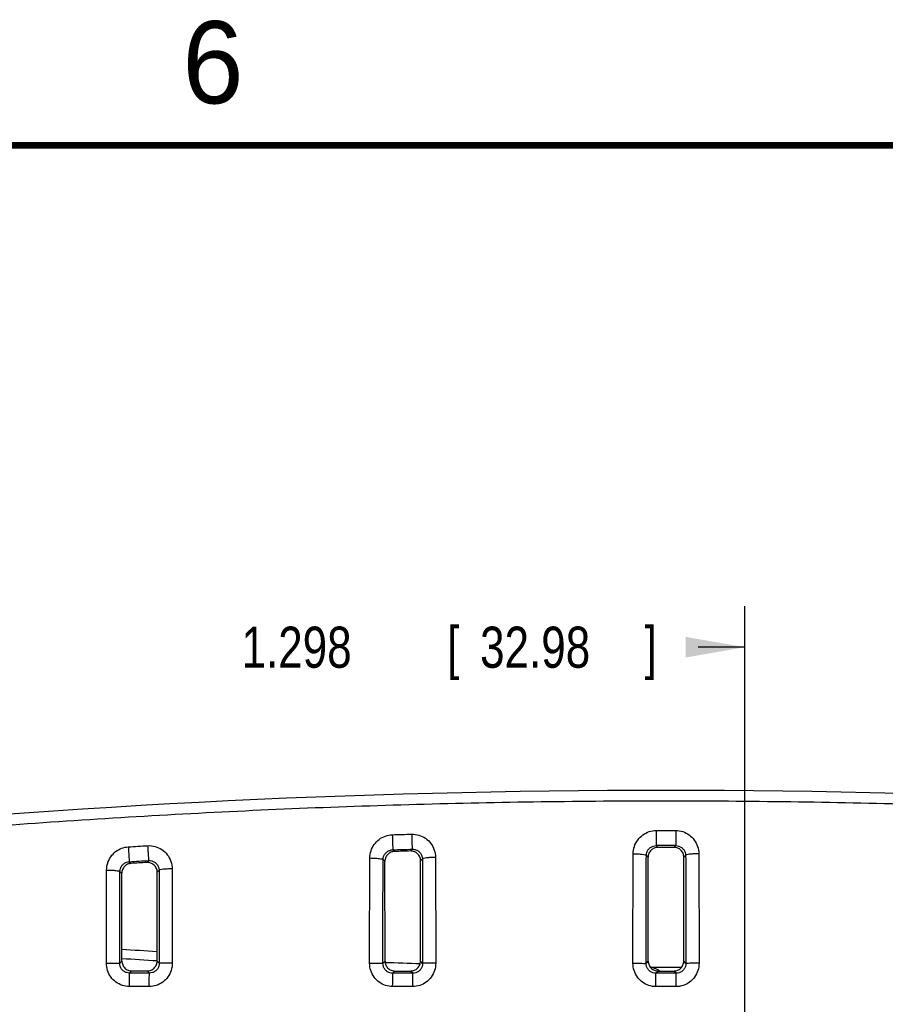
# Model space of a CAD drawing. Header units: inches. Extents: x 0 to 34, y 0 to 22.
# Tile 79 of 111: x 10 to 12.6, y 18.9 to 21.9. Entities that reach past the tile are written whole.
import ezdxf

# ---------------------------------------------------------------- set-up
doc = ezdxf.new("R2010")
doc.units = ezdxf.units.IN
doc.header["$LTSCALE"] = 1.87
doc.header["$MEASUREMENT"] = 0
doc.layers.get('0').update_dxf_attribs({"linetype": 'CONTINUOUS'})
doc.layers.add('DIMENSIONS', color=7, linetype='CONTINUOUS')
doc.styles.get("Standard").update_dxf_attribs({"font": 'txt', "width": 0.8})
doc.dimstyles.new('DIMSTYLE_1', dxfattribs={"dimtxt": 0.125, "dimasz": 0.18, "dimexe": 0.18, "dimexo": 0.0625, "dimgap": 0.09, "dimtad": 0, "dimtih": 1, "dimtoh": 1, "dimdec": 3, "dimzin": 4, "dimdsep": 46, "dimtxsty": 'STANDARD', "dimblk": '_FILLED', "dimblk1": '_FILLED', "dimblk2": '_FILLED', "dimcen": 0.09, "dimadec": 0, "dimazin": 0, "dimtp": 0.001, "dimtm": 0.001, "dimtfac": 1, "dimtdec": 3, "dimtofl": 0, "dimtmove": 0, "dimatfit": 3, "dimldrblk": '_FILLED', "dimfxl": 1, "dimtolj": 1, "dimtzin": 4, "dimarcsym": 0})

# ---------------------------------------------------------------- blocks, each defined once
blk = doc.blocks.new('_FILLED')
at = {"color": 0, "linetype": 'BYBLOCK'}
blk.add_solid([(0, 0), (-1, 0.174), (-1, -0.174)], dxfattribs=at)
blk = doc.blocks.new('*D6')
at = {"layer": 'DIMENSIONS', "color": 2, "linetype": 'CONTINUOUS'}
for p, q in [((12.211, 18.1315), (12.211, 20.0988)), ((13.5093, 17.2815), (13.5093, 20.0988)), ((12.211, 19.9738), (12.0685, 19.9738)), ((13.5093, 19.9738), (13.8693, 19.9738))]:
    blk.add_line(p, q, dxfattribs=at)
at = {"layer": 'DIMENSIONS', "color": 2, "linetype": 'CONTINUOUS', "xscale": 0.18, "yscale": 0.18, "zscale": 0.18}
blk.add_blockref('_FILLED', (12.211, 19.9738), dxfattribs=at)
at = {"layer": 'DIMENSIONS', "color": 2, "linetype": 'CONTINUOUS', "xscale": 0.18, "yscale": 0.18, "zscale": 0.18, "rotation": 180}
blk.add_blockref('_FILLED', (13.5093, 19.9738), dxfattribs=at)
at = {"layer": 'DIMENSIONS', "color": 2, "linetype": 'CONTINUOUS', "width": 0.8}
for s, p in [('1.298', (10.681, 19.9113)), ('[', (11.306, 19.9113)), ('32.98', (11.406, 19.9113)), (']', (11.906, 19.9113))]:
    blk.add_text(s, height=0.125, dxfattribs=at).set_placement(p)

msp = doc.modelspace()

# ---------------------------------------------------------------- linework, layer by layer
at = {"color": 7, "linetype": 'CONTINUOUS'}
for p, q in [((11.9415, 19.4164), (11.9415, 19.3704)), ((12.0005, 19.4164), (12.0004, 19.3704)), ((11.9415, 19.3704), (11.9466, 19.3653)), ((12.0004, 19.3704), (11.9953, 19.3653)), ((11.1407, 19.3578), (11.1459, 19.3528)), ((11.1995, 19.3595), (11.1943, 19.3542)), ((11.8705, 19.0128), (11.8712, 19.3458)), ((11.9113, 19.3408), (11.9167, 19.3353)), ((11.9953, 19.3653), (11.9466, 19.3653)), ((12.0307, 19.3408), (12.0252, 19.3353)), ((12.0707, 19.3458), (12.0715, 19.0128)), ((10.3399, 19.3216), (10.3453, 19.3165)), ((10.3985, 19.3251), (10.3931, 19.3194)), ((11.0703, 19.0129), (11.071, 19.3329)), ((11.1113, 19.3281), (11.1168, 19.3228)), ((11.1172, 19.0192), (11.1168, 19.3228)), ((11.2248, 19.0192), (11.2251, 19.3242)), ((11.2307, 19.3299), (11.2251, 19.3242)), ((11.2704, 19.3347), (11.2711, 19.0128)), ((11.9171, 19.0191), (11.9167, 19.3353)), ((12.0249, 19.0191), (12.0252, 19.3353)), ((10.2704, 19.0132), (10.2709, 19.2962)), ((10.3115, 19.292), (10.3172, 19.2866)), ((10.3175, 19.0195), (10.3172, 19.2866)), ((10.4245, 19.0195), (10.4248, 19.2894)), ((10.4306, 19.2955), (10.4248, 19.2894)), ((10.47, 19.2998), (10.4706, 19.0131)), ((10.3109, 19.013), (10.3175, 19.0195)), ((10.4311, 19.0128), (10.4245, 19.0195)), ((11.1106, 19.0126), (11.1172, 19.0192)), ((11.2314, 19.0126), (11.2248, 19.0192)), ((11.9105, 19.0125), (11.9171, 19.0191)), ((12.0315, 19.0125), (12.0249, 19.0191)), ((10.3409, 18.983), (10.3475, 18.9896)), ((10.4011, 18.9829), (10.3945, 18.9896)), ((11.1406, 18.9827), (11.1472, 18.9893)), ((11.2014, 18.9827), (11.1947, 18.9893)), ((11.9405, 18.9826), (11.9471, 18.9892)), ((11.9405, 18.9418), (11.9405, 18.9826)), ((12.0015, 18.9826), (11.9948, 18.9892)), ((12.0015, 18.9418), (12.0015, 18.9826))]:
    msp.add_line(p, q, dxfattribs=at)
at = {"color": 7, "linetype": 'CONTINUOUS', "const_width": 0.02}
msp.add_lwpolyline([(33.5, 21.5), (0.5, 21.5)], dxfattribs=at)
at = {"color": 7, "linetype": 'CONTINUOUS'}
for centre, radius, start, end in [((11.971, -7.999), 27.5375, 84.09115, 95.90885), ((11.971, -7.999), 27.3694, 89.93838, 90.06163), ((11.971, 44.001), 25, 266.20702, 266.45287), ((11.971, 44.001), 25, 268.04273, 268.2892), ((11.875, 18.8617), 0.1486, 66.0708, 71.1244), ((11.971, 44.001), 25, 269.89059, 270.10942), ((11.875, 18.8617), 0.1489, 59.0531, 65.8089)]:
    msp.add_arc(centre, radius, start, end, dxfattribs=at)
for points, knots in [([(14.8027, 19.3577), (14.678, 19.3708), (14.428, 19.3952), (14.0521, 19.4268), (13.675, 19.4532), (13.2971, 19.4743), (12.9186, 19.4902), (12.5397, 19.5008), (12.1606, 19.5061), (11.7814, 19.5061), (11.4023, 19.5008), (11.0234, 19.4902), (10.6448, 19.4743), (10.2669, 19.4532), (9.8898, 19.4268), (9.514, 19.3952), (9.264, 19.3708), (9.1392, 19.3577)], [0, 0, 0, 0, 0.06631, 0.132812, 0.199446, 0.266168, 0.332946, 0.399757, 0.466584, 0.533416, 0.600244, 0.667054, 0.733832, 0.800554, 0.867189, 0.93369, 1, 1, 1, 1]), ([(11.071, 19.3329), (11.0711, 19.3402), (11.0734, 19.3549), (11.0834, 19.3747), (11.0987, 19.3905), (11.1179, 19.4007), (11.1321, 19.4034), (11.1392, 19.4036)], [0, 0, 0, 0, 0.203152, 0.405155, 0.605392, 0.803636, 1, 1, 1, 1]), ([(11.1392, 19.4036), (11.149, 19.4039), (11.1687, 19.4045), (11.1883, 19.4051), (11.1981, 19.4053)], [0, 0, 0, 0, 0.500024, 1, 1, 1, 1]), ([(11.1392, 19.4036), (11.1394, 19.398), (11.1397, 19.3875), (11.1401, 19.3736), (11.1405, 19.3639), (11.1406, 19.3591), (11.1407, 19.3578)], [0, 0, 0, 0, 0.363744, 0.686328, 0.911501, 1, 1, 1, 1]), ([(11.1981, 19.4053), (11.2055, 19.4055), (11.2204, 19.4036), (11.2408, 19.3937), (11.2572, 19.3779), (11.2679, 19.3575), (11.2704, 19.3423), (11.2704, 19.3347)], [0, 0, 0, 0, 0.197051, 0.395253, 0.595416, 0.797441, 1, 1, 1, 1]), ([(11.1981, 19.4053), (11.1983, 19.3998), (11.1986, 19.3893), (11.1989, 19.3754), (11.1994, 19.3657), (11.1994, 19.3609), (11.1995, 19.3595)], [0, 0, 0, 0, 0.363696, 0.686291, 0.911491, 1, 1, 1, 1]), ([(11.8712, 19.3458), (11.8713, 19.3532), (11.8737, 19.3682), (11.884, 19.3882), (11.8999, 19.404), (11.9197, 19.4141), (11.9343, 19.4164), (11.9415, 19.4164)], [0, 0, 0, 0, 0.203099, 0.405089, 0.605281, 0.803391, 1, 1, 1, 1]), ([(11.9415, 19.4164), (11.9513, 19.4164), (11.971, 19.4164), (11.9906, 19.4164), (12.0005, 19.4164)], [0, 0, 0, 0, 0.5, 1, 1, 1, 1]), ([(12.0005, 19.4164), (12.0077, 19.4164), (12.0223, 19.4141), (12.0421, 19.404), (12.0579, 19.3882), (12.0683, 19.3681), (12.0707, 19.3532), (12.0707, 19.3458)], [0, 0, 0, 0, 0.196957, 0.395134, 0.59532, 0.7974, 1, 1, 1, 1]), ([(10.337, 19.3668), (10.3468, 19.3674), (10.3663, 19.3686), (10.3859, 19.3698), (10.3957, 19.3703)], [0, 0, 0, 0, 0.500039, 1, 1, 1, 1]), ([(10.3957, 19.3703), (10.4032, 19.3708), (10.4185, 19.3692), (10.4394, 19.3596), (10.4564, 19.3437), (10.4674, 19.323), (10.47, 19.3075), (10.47, 19.2998)], [0, 0, 0, 0, 0.197256, 0.395518, 0.595621, 0.79752, 1, 1, 1, 1]), ([(10.3957, 19.3703), (10.396, 19.3648), (10.3966, 19.3545), (10.3973, 19.3407), (10.3982, 19.3311), (10.3982, 19.3264), (10.3985, 19.3251)], [0, 0, 0, 0, 0.364653, 0.687044, 0.911707, 1, 1, 1, 1]), ([(11.9113, 19.3408), (11.9113, 19.3439), (11.9124, 19.3502), (11.9168, 19.3586), (11.9237, 19.3652), (11.9322, 19.3694), (11.9384, 19.3704), (11.9415, 19.3704)], [0, 0, 0, 0, 0.201066, 0.401897, 0.602216, 0.8016, 1, 1, 1, 1]), ([(12.0004, 19.3704), (12.0035, 19.3704), (12.0098, 19.3694), (12.0183, 19.3652), (12.0251, 19.3586), (12.0296, 19.3502), (12.0307, 19.3439), (12.0307, 19.3408)], [0, 0, 0, 0, 0.19884, 0.398283, 0.598585, 0.799494, 1, 1, 1, 1]), ([(10.2709, 19.2962), (10.271, 19.3034), (10.2732, 19.3178), (10.2828, 19.3373), (10.2976, 19.353), (10.3162, 19.3634), (10.3301, 19.3664), (10.337, 19.3668)], [0, 0, 0, 0, 0.20311, 0.405041, 0.605255, 0.803556, 1, 1, 1, 1]), ([(10.337, 19.3668), (10.3373, 19.3613), (10.338, 19.351), (10.3387, 19.3372), (10.3396, 19.3277), (10.3396, 19.3229), (10.3399, 19.3216)], [0, 0, 0, 0, 0.364747, 0.687117, 0.911727, 1, 1, 1, 1]), ([(11.1113, 19.3281), (11.1113, 19.3312), (11.1124, 19.3374), (11.1167, 19.3457), (11.1233, 19.3523), (11.1316, 19.3566), (11.1377, 19.3577), (11.1407, 19.3578)], [0, 0, 0, 0, 0.200521, 0.401577, 0.602093, 0.801723, 1, 1, 1, 1]), ([(11.1459, 19.3528), (11.142, 19.3526), (11.1344, 19.3509), (11.1247, 19.3442), (11.1183, 19.3343), (11.1168, 19.3266), (11.1168, 19.3228)], [0, 0, 0, 0, 0.25003, 0.500268, 0.75034, 1, 1, 1, 1]), ([(11.1407, 19.3578), (11.1505, 19.3581), (11.1701, 19.3587), (11.1897, 19.3592), (11.1995, 19.3595)], [0, 0, 0, 0, 0.500061, 1, 1, 1, 1]), ([(11.1943, 19.3542), (11.1863, 19.354), (11.1701, 19.3535), (11.154, 19.353), (11.1459, 19.3528)], [0, 0, 0, 0, 0.499999, 1, 1, 1, 1]), ([(11.2251, 19.3242), (11.2251, 19.3282), (11.2235, 19.3363), (11.2166, 19.3464), (11.2063, 19.3529), (11.1983, 19.3543), (11.1943, 19.3542)], [0, 0, 0, 0, 0.251428, 0.502312, 0.752029, 1, 1, 1, 1]), ([(11.1995, 19.3595), (11.2027, 19.3596), (11.2091, 19.3588), (11.2178, 19.3547), (11.2249, 19.348), (11.2295, 19.3395), (11.2307, 19.3331), (11.2307, 19.3299)], [0, 0, 0, 0, 0.198952, 0.398443, 0.598718, 0.799538, 1, 1, 1, 1]), ([(11.8712, 19.3458), (11.8762, 19.3457), (11.8854, 19.3455), (11.8981, 19.3446), (11.9056, 19.3431), (11.9109, 19.342), (11.9113, 19.3408)], [0, 0, 0, 0, 0.368752, 0.684865, 0.903828, 1, 1, 1, 1]), ([(11.9105, 19.0125), (11.9105, 19.0493), (11.9106, 19.1226), (11.9108, 19.232), (11.9111, 19.3046), (11.9113, 19.3408)], [0, 0, 0, 0, 0.33618, 0.669514, 1, 1, 1, 1]), ([(11.9466, 19.3653), (11.9427, 19.3653), (11.9348, 19.3637), (11.9249, 19.357), (11.9183, 19.3471), (11.9167, 19.3392), (11.9167, 19.3353)], [0, 0, 0, 0, 0.250154, 0.500352, 0.750344, 1, 1, 1, 1]), ([(12.0252, 19.3353), (12.0252, 19.3392), (12.0237, 19.3471), (12.017, 19.3571), (12.0071, 19.3637), (11.9992, 19.3653), (11.9953, 19.3653)], [0, 0, 0, 0, 0.25075, 0.50112, 0.750929, 1, 1, 1, 1]), ([(12.0707, 19.3458), (12.0657, 19.3457), (12.0565, 19.3455), (12.0439, 19.3446), (12.0363, 19.3431), (12.0311, 19.342), (12.0307, 19.3408)], [0, 0, 0, 0, 0.368752, 0.684865, 0.903828, 1, 1, 1, 1]), ([(12.0307, 19.3408), (12.0309, 19.3046), (12.0311, 19.232), (12.0314, 19.1225), (12.0314, 19.0493), (12.0315, 19.0125)], [0, 0, 0, 0, 0.330464, 0.663767, 1, 1, 1, 1]), ([(10.3115, 19.292), (10.3115, 19.295), (10.3125, 19.301), (10.3166, 19.3092), (10.323, 19.3158), (10.331, 19.3202), (10.337, 19.3214), (10.3399, 19.3216)], [0, 0, 0, 0, 0.200788, 0.40178, 0.602191, 0.801746, 1, 1, 1, 1]), ([(10.3453, 19.3165), (10.3416, 19.3163), (10.3341, 19.3144), (10.3248, 19.3076), (10.3186, 19.2979), (10.3172, 19.2903), (10.3172, 19.2866)], [0, 0, 0, 0, 0.249918, 0.500194, 0.75034, 1, 1, 1, 1]), ([(10.3399, 19.3216), (10.3497, 19.3222), (10.3692, 19.3234), (10.3888, 19.3245), (10.3985, 19.3251)], [0, 0, 0, 0, 0.500072, 1, 1, 1, 1]), ([(10.3931, 19.3194), (10.3852, 19.3189), (10.3692, 19.318), (10.3533, 19.317), (10.3453, 19.3165)], [0, 0, 0, 0, 0.499998, 1, 1, 1, 1]), ([(10.4248, 19.2894), (10.4248, 19.2935), (10.4231, 19.3017), (10.4159, 19.3119), (10.4053, 19.3184), (10.3971, 19.3196), (10.3931, 19.3194)], [0, 0, 0, 0, 0.252061, 0.503406, 0.752892, 1, 1, 1, 1]), ([(10.3985, 19.3251), (10.4017, 19.3252), (10.4083, 19.3246), (10.4173, 19.3206), (10.4246, 19.3139), (10.4294, 19.3053), (10.4305, 19.2987), (10.4306, 19.2955)], [0, 0, 0, 0, 0.19917, 0.39873, 0.598938, 0.799626, 1, 1, 1, 1]), ([(11.071, 19.3329), (11.0761, 19.3329), (11.0853, 19.3326), (11.098, 19.3318), (11.1056, 19.3303), (11.111, 19.3294), (11.1113, 19.3281)], [0, 0, 0, 0, 0.368716, 0.685229, 0.904449, 1, 1, 1, 1]), ([(11.1106, 19.0126), (11.1106, 19.048), (11.1107, 19.1184), (11.1109, 19.2236), (11.1112, 19.2934), (11.1113, 19.3281)], [0, 0, 0, 0, 0.33606, 0.669352, 1, 1, 1, 1]), ([(11.2704, 19.3347), (11.2654, 19.3347), (11.2563, 19.3344), (11.2437, 19.3336), (11.2363, 19.3321), (11.231, 19.3311), (11.2307, 19.3299)], [0, 0, 0, 0, 0.369532, 0.685756, 0.904458, 1, 1, 1, 1]), ([(11.2307, 19.3299), (11.2308, 19.2949), (11.2311, 19.2247), (11.2313, 19.1189), (11.2314, 19.0481), (11.2314, 19.0126)], [0, 0, 0, 0, 0.330527, 0.663831, 1, 1, 1, 1]), ([(10.2709, 19.2962), (10.276, 19.2962), (10.2852, 19.296), (10.2981, 19.2953), (10.3057, 19.2938), (10.3111, 19.2932), (10.3115, 19.2919)], [0, 0, 0, 0, 0.369348, 0.686723, 0.906208, 1, 1, 1, 1]), ([(10.3109, 19.013), (10.3109, 19.0442), (10.311, 19.1064), (10.3112, 19.1994), (10.3114, 19.2612), (10.3115, 19.292)], [0, 0, 0, 0, 0.335835, 0.669134, 1, 1, 1, 1]), ([(10.47, 19.2998), (10.4651, 19.2998), (10.456, 19.2995), (10.4435, 19.2989), (10.4362, 19.2974), (10.4309, 19.2967), (10.4306, 19.2955)], [0, 0, 0, 0, 0.371022, 0.687839, 0.90628, 1, 1, 1, 1]), ([(10.4306, 19.2955), (10.4307, 19.2643), (10.4309, 19.2018), (10.4311, 19.1075), (10.4311, 19.0445), (10.4311, 19.0128)], [0, 0, 0, 0, 0.330752, 0.664051, 1, 1, 1, 1]), ([(10.2704, 19.0132), (10.2754, 19.0132), (10.2848, 19.0132), (10.2972, 19.0132), (10.3056, 19.0129), (10.3098, 19.0132), (10.3109, 19.013)], [0, 0, 0, 0, 0.373791, 0.694254, 0.913845, 1, 1, 1, 1]), ([(10.3403, 18.9422), (10.3331, 18.9422), (10.3184, 18.9446), (10.2987, 18.9548), (10.2829, 18.9706), (10.2727, 18.9908), (10.2704, 19.0057), (10.2704, 19.0132)], [0, 0, 0, 0, 0.197749, 0.395881, 0.595459, 0.796901, 1, 1, 1, 1]), ([(10.3409, 18.983), (10.3378, 18.983), (10.3315, 18.9839), (10.323, 18.9882), (10.3163, 18.9949), (10.3119, 19.0035), (10.3109, 19.0098), (10.3109, 19.013)], [0, 0, 0, 0, 0.199141, 0.398019, 0.597508, 0.798109, 1, 1, 1, 1]), ([(10.3175, 19.0195), (10.3175, 19.0156), (10.3191, 19.0077), (10.3258, 18.9978), (10.3358, 18.9911), (10.3436, 18.9896), (10.3475, 18.9896)], [0, 0, 0, 0, 0.250204, 0.500586, 0.750667, 1, 1, 1, 1]), ([(10.3945, 18.9896), (10.3984, 18.9896), (10.4063, 18.9911), (10.4163, 18.9978), (10.4229, 19.0077), (10.4245, 19.0156), (10.4245, 19.0195)], [0, 0, 0, 0, 0.250631, 0.501117, 0.751025, 1, 1, 1, 1]), ([(10.4706, 19.0131), (10.4706, 19.0057), (10.4682, 18.9907), (10.4581, 18.9706), (10.4423, 18.9547), (10.4225, 18.9445), (10.4078, 18.9422), (10.4005, 18.9422)], [0, 0, 0, 0, 0.202722, 0.404242, 0.603999, 0.802405, 1, 1, 1, 1]), ([(10.4311, 19.0128), (10.4311, 19.0097), (10.4301, 19.0034), (10.4258, 18.9949), (10.419, 18.9882), (10.4105, 18.9839), (10.4042, 18.9829), (10.4011, 18.9829)], [0, 0, 0, 0, 0.201013, 0.401719, 0.601468, 0.800806, 1, 1, 1, 1]), ([(10.4706, 19.0131), (10.4656, 19.0131), (10.4565, 19.0131), (10.4444, 19.0131), (10.4363, 19.0128), (10.4322, 19.0131), (10.4311, 19.0129)], [0, 0, 0, 0, 0.375716, 0.695754, 0.914277, 1, 1, 1, 1]), ([(11.0703, 19.0129), (11.0754, 19.0129), (11.0847, 19.0128), (11.097, 19.0129), (11.1053, 19.0126), (11.1095, 19.0128), (11.1106, 19.0127)], [0, 0, 0, 0, 0.374278, 0.694634, 0.913956, 1, 1, 1, 1]), ([(11.1403, 18.9419), (11.133, 18.9419), (11.1184, 18.9443), (11.0986, 18.9544), (11.0829, 18.9703), (11.0727, 18.9905), (11.0703, 19.0054), (11.0703, 19.0129)], [0, 0, 0, 0, 0.197816, 0.395984, 0.595555, 0.796956, 1, 1, 1, 1]), ([(11.1406, 18.9827), (11.1375, 18.9827), (11.1312, 18.9836), (11.1227, 18.9879), (11.116, 18.9946), (11.1116, 19.0031), (11.1106, 19.0095), (11.1106, 19.0126)], [0, 0, 0, 0, 0.199204, 0.398139, 0.59762, 0.798169, 1, 1, 1, 1]), ([(11.1172, 19.0192), (11.1172, 19.0153), (11.1188, 19.0074), (11.1255, 18.9975), (11.1355, 18.9908), (11.1433, 18.9893), (11.1472, 18.9893)], [0, 0, 0, 0, 0.25017, 0.50053, 0.750617, 1, 1, 1, 1]), ([(11.1947, 18.9893), (11.1987, 18.9893), (11.2066, 18.9908), (11.2165, 18.9975), (11.2232, 19.0075), (11.2248, 19.0153), (11.2248, 19.0192)], [0, 0, 0, 0, 0.25057, 0.501047, 0.75098, 1, 1, 1, 1]), ([(11.2711, 19.0128), (11.2711, 19.0054), (11.2688, 18.9904), (11.2586, 18.9703), (11.2428, 18.9544), (11.223, 18.9442), (11.2084, 18.9419), (11.2011, 18.9419)], [0, 0, 0, 0, 0.202765, 0.404329, 0.604099, 0.80247, 1, 1, 1, 1]), ([(11.2314, 19.0126), (11.2314, 19.0094), (11.2304, 19.0031), (11.226, 18.9946), (11.2192, 18.9879), (11.2108, 18.9836), (11.2045, 18.9826), (11.2014, 18.9827)], [0, 0, 0, 0, 0.201034, 0.401814, 0.601588, 0.800877, 1, 1, 1, 1]), ([(11.2711, 19.0128), (11.2661, 19.0128), (11.2569, 19.0128), (11.2448, 19.0129), (11.2366, 19.0126), (11.2325, 19.0128), (11.2314, 19.0126)], [0, 0, 0, 0, 0.37524, 0.695384, 0.914172, 1, 1, 1, 1]), ([(11.8705, 19.0128), (11.8755, 19.0128), (11.8848, 19.0127), (11.897, 19.0128), (11.9053, 19.0125), (11.9094, 19.0127), (11.9105, 19.0125)], [0, 0, 0, 0, 0.374761, 0.695011, 0.914065, 1, 1, 1, 1]), ([(11.9405, 18.9418), (11.9332, 18.9418), (11.9186, 18.9442), (11.8988, 18.9543), (11.883, 18.9702), (11.8728, 18.9903), (11.8705, 19.0053), (11.8705, 19.0128)], [0, 0, 0, 0, 0.197883, 0.396089, 0.595654, 0.797013, 1, 1, 1, 1]), ([(11.9405, 18.9826), (11.9374, 18.9826), (11.9311, 18.9835), (11.9226, 18.9878), (11.9159, 18.9945), (11.9115, 19.003), (11.9105, 19.0094), (11.9105, 19.0125)], [0, 0, 0, 0, 0.19935, 0.398326, 0.59778, 0.798254, 1, 1, 1, 1]), ([(11.9171, 19.0191), (11.9171, 19.0152), (11.9187, 19.0073), (11.9254, 18.9974), (11.9354, 18.9907), (11.9432, 18.9892), (11.9471, 18.9892)], [0, 0, 0, 0, 0.250132, 0.50047, 0.750564, 1, 1, 1, 1]), ([(11.9948, 18.9892), (11.9987, 18.9892), (12.0066, 18.9907), (12.0166, 18.9974), (12.0233, 19.0074), (12.0248, 19.0152), (12.0249, 19.0191)], [0, 0, 0, 0, 0.250512, 0.500982, 0.750939, 1, 1, 1, 1]), ([(12.0715, 19.0128), (12.0715, 19.0053), (12.0691, 18.9903), (12.0589, 18.9702), (12.0432, 18.9543), (12.0234, 18.9442), (12.0087, 18.9418), (12.0015, 18.9418)], [0, 0, 0, 0, 0.202784, 0.404359, 0.604107, 0.802347, 1, 1, 1, 1]), ([(12.0315, 19.0125), (12.0315, 19.0094), (12.0305, 19.003), (12.0261, 18.9945), (12.0193, 18.9878), (12.0108, 18.9835), (12.0046, 18.9826), (12.0015, 18.9826)], [0, 0, 0, 0, 0.201073, 0.401896, 0.601668, 0.800818, 1, 1, 1, 1]), ([(12.0715, 19.0128), (12.0665, 19.0128), (12.0572, 19.0127), (12.045, 19.0128), (12.0367, 19.0125), (12.0326, 19.0127), (12.0315, 19.0125)], [0, 0, 0, 0, 0.37476, 0.695011, 0.914064, 1, 1, 1, 1]), ([(10.3403, 18.9422), (10.3403, 18.9473), (10.3404, 18.9567), (10.3403, 18.9692), (10.341, 18.9775), (10.3405, 18.9819), (10.3409, 18.983)], [0, 0, 0, 0, 0.373417, 0.693903, 0.913663, 1, 1, 1, 1]), ([(10.4011, 18.9829), (10.3911, 18.9829), (10.371, 18.9829), (10.3509, 18.983), (10.3409, 18.983)], [0, 0, 0, 0, 0.500034, 1, 1, 1, 1]), ([(10.3475, 18.9896), (10.3553, 18.9896), (10.371, 18.9896), (10.3866, 18.9896), (10.3945, 18.9896)], [0, 0, 0, 0, 0.5, 1, 1, 1, 1]), ([(10.4005, 18.9422), (10.4006, 18.9473), (10.4006, 18.9567), (10.4005, 18.9691), (10.4012, 18.9775), (10.4007, 18.9818), (10.4011, 18.9829)], [0, 0, 0, 0, 0.373422, 0.693911, 0.913672, 1, 1, 1, 1]), ([(11.1403, 18.9419), (11.1403, 18.947), (11.1404, 18.9564), (11.1403, 18.9689), (11.1407, 18.9773), (11.1404, 18.9815), (11.1406, 18.9827)], [0, 0, 0, 0, 0.373471, 0.693999, 0.913764, 1, 1, 1, 1]), ([(11.2014, 18.9827), (11.1912, 18.9827), (11.171, 18.9827), (11.1507, 18.9827), (11.1406, 18.9827)], [0, 0, 0, 0, 0.5, 1, 1, 1, 1]), ([(11.1472, 18.9893), (11.1551, 18.9893), (11.171, 18.9893), (11.1868, 18.9893), (11.1947, 18.9893)], [0, 0, 0, 0, 0.499999, 1, 1, 1, 1]), ([(11.2011, 18.9419), (11.2011, 18.947), (11.2012, 18.9564), (11.2011, 18.9688), (11.2014, 18.9773), (11.2011, 18.9815), (11.2014, 18.9827)], [0, 0, 0, 0, 0.373474, 0.694003, 0.913768, 1, 1, 1, 1]), ([(11.9358, 18.9972), (11.9357, 18.9972), (11.9355, 18.9973), (11.9353, 18.9974), (11.9352, 18.9975)], [0, 0, 0, 0, 0.500405, 1, 1, 1, 1]), ([(11.936, 18.9975), (11.936, 18.9974), (11.9359, 18.9974), (11.9359, 18.9974), (11.9359, 18.9973)], [0, 0, 0, 0, 0.251181, 1, 1, 1, 1]), ([(12.0015, 18.9826), (11.9913, 18.9826), (11.971, 18.9826), (11.9507, 18.9826), (11.9405, 18.9826)], [0, 0, 0, 0, 0.500031, 1, 1, 1, 1]), ([(10.4005, 18.9422), (10.3905, 18.9422), (10.3704, 18.9422), (10.3504, 18.9422), (10.3403, 18.9422)], [0, 0, 0, 0, 0.5, 1, 1, 1, 1]), ([(11.2011, 18.9419), (11.191, 18.9419), (11.1707, 18.9419), (11.1504, 18.9419), (11.1403, 18.9419)], [0, 0, 0, 0, 0.5, 1, 1, 1, 1])]:
    msp.add_open_spline(points, degree=3, knots=knots, dxfattribs=at)
for points in [[(10.4245, 19.0198), (10.389, 19.022), (10.3534, 19.0243), (10.3179, 19.0266)], [(11.9359, 18.9973), (11.9359, 18.9973), (11.9359, 18.9972), (11.9358, 18.9972)], [(11.9471, 18.9892), (11.9551, 18.9892), (11.971, 18.9892), (11.9869, 18.9892), (11.9948, 18.9892)], [(12.0015, 18.9418), (11.9913, 18.9418), (11.971, 18.9418), (11.9507, 18.9418), (11.9405, 18.9418)]]:
    msp.add_open_spline(points, degree=3, dxfattribs=at)

# ---------------------------------------------------------------- texts
at = {"color": 2, "linetype": 'CONTINUOUS'}
msp.add_text('6', height=0.25, dxfattribs=at).set_placement((10.5012, 21.6272))

# ---------------------------------------------------------------- dimensions: what is measured, and where the dimension line sits
at = {"layer": 'DIMENSIONS', "color": 2, "linetype": 'CONTINUOUS'}
dim = msp.add_linear_dim(base=(12.211, 19.9738), p1=(13.5093, 17.2815), p2=(12.211, 18.1315), angle=180, dimstyle='DIMSTYLE_1', dxfattribs=at)
dim.commit()
dim.dimension.update_dxf_attribs({"geometry": '*D6', "text_midpoint": (11.3435, 19.9738), "dimtype": 160})

doc.saveas('drawing.dxf')
